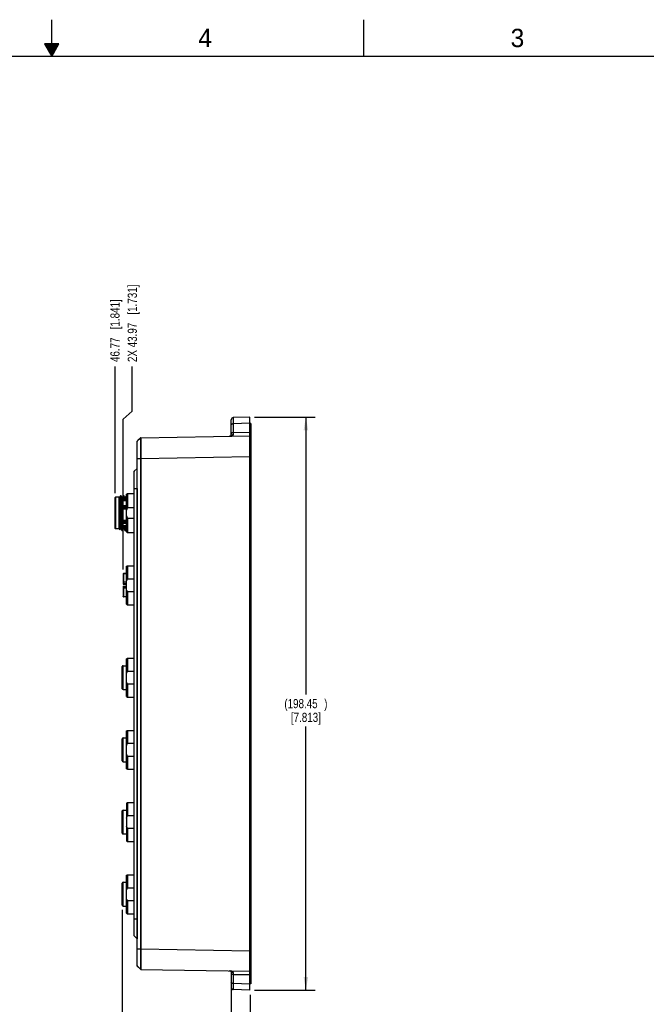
# Model space of a CAD drawing. Header units: inches. Extents: x 0 to 34, y 0 to 22.
# Tile 36 of 103: x 16.6 to 25.1, y 8.6 to 22. Entities that reach past the tile are written whole.
import ezdxf

# ---------------------------------------------------------------- set-up
doc = ezdxf.new("R2010")
doc.units = ezdxf.units.IN
doc.header["$LTSCALE"] = 1.87
doc.header["$MEASUREMENT"] = 0
doc.layers.get('0').update_dxf_attribs({"linetype": 'CONTINUOUS'})
doc.layers.add('DIMENSIONS', color=7, linetype='CONTINUOUS')
doc.styles.get("Standard").update_dxf_attribs({"font": 'txt', "width": 0.8})
doc.styles.add('TEXTSTYLE_2', font='txt')
doc.dimstyles.new('DIMSTYLE_1', dxfattribs={"dimtxt": 0.125, "dimasz": 0.18, "dimexe": 0.125, "dimexo": 0.0625, "dimgap": 0.0625, "dimtad": 0, "dimtih": 1, "dimtoh": 1, "dimdsep": 46, "dimtxsty": 'STANDARD', "dimblk": '_FILLED', "dimblk1": '_FILLED', "dimblk2": '_FILLED', "dimcen": 0.09, "dimadec": 0, "dimazin": 0, "dimtp": 0.001, "dimtm": 0.001, "dimtfac": 1, "dimtofl": 0, "dimtmove": 0, "dimatfit": 3, "dimldrblk": '_FILLED', "dimfxl": 1, "dimtolj": 1, "dimarcsym": 0})
doc.dimstyles.new('DIMSTYLE_2', dxfattribs={"dimtxt": 0.125, "dimasz": 0.18, "dimexe": 0.125, "dimexo": 0.0625, "dimgap": 0.03125, "dimtad": 0, "dimtih": 1, "dimtoh": 1, "dimdsep": 46, "dimtxsty": 'STANDARD', "dimblk": '_FILLED', "dimblk1": '_FILLED', "dimblk2": '_FILLED', "dimcen": 0.09, "dimadec": 0, "dimazin": 0, "dimtp": 0.001, "dimtm": 0.001, "dimtfac": 1, "dimtofl": 0, "dimtmove": 0, "dimatfit": 3, "dimldrblk": '_FILLED', "dimfxl": 1, "dimtolj": 1, "dimarcsym": 0})
doc.dimstyles.new('DIMSTYLE_3', dxfattribs={"dimtxt": 0.125, "dimasz": 0.18, "dimexe": 0.125, "dimexo": 0.0625, "dimgap": 0.03125, "dimtad": 0, "dimtih": 1, "dimtoh": 1, "dimdsep": 46, "dimtxsty": 'STANDARD', "dimblk": '_FILLED', "dimblk1": '_FILLED', "dimblk2": '_FILLED', "dimcen": 0.09, "dimadec": 0, "dimazin": 0, "dimtfac": 1, "dimtofl": 0, "dimtmove": 0, "dimatfit": 3, "dimldrblk": '_FILLED', "dimfxl": 1, "dimtolj": 1, "dimarcsym": 0})

# ---------------------------------------------------------------- blocks, each defined once
blk = doc.blocks.new('_FILLED')
at = {"color": 0, "linetype": 'BYBLOCK'}
blk.add_solid([(0, 0), (-1, 0.174), (-1, -0.174)], dxfattribs=at)
blk = doc.blocks.new('*D0')
at = {"layer": 'DIMENSIONS', "color": 2, "linetype": 'CONTINUOUS'}
for p, q in [((19.765, 16.583), (20.59, 16.583)), ((20.465, 16.583), (20.465, 12.801)), ((20.465, 8.77), (20.465, 12.364)), ((19.765, 8.77), (20.59, 8.77))]:
    blk.add_line(p, q, dxfattribs=at)
at = {"layer": 'DIMENSIONS', "color": 2, "linetype": 'CONTINUOUS', "xscale": 0.18, "yscale": 0.18, "zscale": 0.18}
for p, rotation in [((20.465, 16.583), 90), ((20.465, 8.77), 270)]:
    blk.add_blockref('_FILLED', p, dxfattribs=dict(at, rotation=rotation))
at = {"layer": 'DIMENSIONS', "color": 2, "linetype": 'CONTINUOUS', "insert": (20.465, 12.739), "char_height": 0.125, "width": 0.9, "attachment_point": 2, "line_spacing_factor": 0.9}
blk.add_mtext('(198.45{\\Ftxt.shx;\\W0.800000;\\H0.125000; })\\P[7.813]', dxfattribs=at)
blk = doc.blocks.new('*D1')
at = {"layer": 'DIMENSIONS', "color": 2, "linetype": 'CONTINUOUS'}
blk.add_line((19.447, 8.815), (19.447, 8.083), dxfattribs=at)
at = {"layer": 'DIMENSIONS', "color": 2, "linetype": 'CONTINUOUS', "insert": (19.384, 8.021), "char_height": 0.125, "width": 1.325, "attachment_point": 3, "rotation": 90, "line_spacing_factor": 0.9}
blk.add_mtext('2X 6.5{\\Ftxt.shx;\\W1.000000;\\H0.125000; }[.256]', dxfattribs=at)
blk = doc.blocks.new('*D2')
at = {"layer": 'DIMENSIONS', "color": 2, "linetype": 'CONTINUOUS'}
blk.add_line((19.703, 8.707), (19.703, 8.083), dxfattribs=at)
at = {"layer": 'DIMENSIONS', "color": 2, "linetype": 'CONTINUOUS', "insert": (19.64, 8.021), "char_height": 0.125, "width": 0.825, "attachment_point": 3, "rotation": 90, "line_spacing_factor": 0.9}
blk.add_mtext('0{\\Ftxt.shx;\\W1.000000;\\H0.125000; }[.000]', dxfattribs=at)
blk = doc.blocks.new('*D3')
at = {"layer": 'DIMENSIONS', "color": 2, "linetype": 'CONTINUOUS'}
blk.add_line((17.96, 9.865), (17.96, 8.083), dxfattribs=at)
at = {"layer": 'DIMENSIONS', "color": 2, "linetype": 'CONTINUOUS', "insert": (17.898, 8.021), "char_height": 0.125, "width": 1.625, "attachment_point": 3, "rotation": 90, "line_spacing_factor": 0.9}
blk.add_mtext('9X 44.27{\\Ftxt.shx;\\W1.000000;\\H0.125000; }[1.743]', dxfattribs=at)
blk = doc.blocks.new('*D4')
at = {"layer": 'DIMENSIONS', "color": 2, "linetype": 'CONTINUOUS'}
blk.add_line((17.862, 15.544), (17.862, 17.27), dxfattribs=at)
at = {"layer": 'DIMENSIONS', "color": 2, "linetype": 'CONTINUOUS', "insert": (17.799, 17.333), "char_height": 0.125, "width": 1.325, "attachment_point": 1, "rotation": 90, "line_spacing_factor": 0.9}
blk.add_mtext('46.77{\\Ftxt.shx;\\W1.000000;\\H0.125000; }[1.841]', dxfattribs=at)
blk = doc.blocks.new('*D5')
at = {"layer": 'DIMENSIONS', "color": 2, "linetype": 'CONTINUOUS'}
for p, q in [((18.098, 16.662), (18.098, 17.27)), ((17.972, 16.553), (18.098, 16.662)), ((17.972, 14.506), (17.972, 16.553))]:
    blk.add_line(p, q, dxfattribs=at)
at = {"layer": 'DIMENSIONS', "color": 2, "linetype": 'CONTINUOUS', "insert": (18.035, 17.333), "char_height": 0.125, "width": 1.625, "attachment_point": 1, "rotation": 90, "line_spacing_factor": 0.9}
blk.add_mtext('2X 43.97{\\Ftxt.shx;\\W1.000000;\\H0.125000; }[1.731]', dxfattribs=at)

msp = doc.modelspace()

# ---------------------------------------------------------------- linework, layer by layer
at = {"color": 2, "linetype": 'CONTINUOUS'}
for p, q in [((17, 21.5), (17, 22)), ((21.25, 22), (21.25, 21.5)), ((16.902, 21.6697), (17, 21.5)), ((17.098, 21.6697), (16.902, 21.6697)), ((16.9076, 21.66), (17.0924, 21.66)), ((16.9134, 21.65), (17.0866, 21.65)), ((16.9192, 21.64), (17.0808, 21.64)), ((16.925, 21.63), (17.0751, 21.63)), ((16.9307, 21.62), (17.0693, 21.62)), ((17, 21.5), (17.098, 21.6697)), ((16.9365, 21.61), (17.0635, 21.61)), ((16.9423, 21.6), (17.0578, 21.6)), ((16.9481, 21.59), (17.052, 21.59)), ((16.9538, 21.58), (17.0462, 21.58)), ((16.9596, 21.57), (17.0404, 21.57)), ((16.9654, 21.56), (17.0347, 21.56)), ((16.9712, 21.55), (17.0289, 21.55)), ((16.9769, 21.54), (17.0231, 21.54)), ((16.9827, 21.53), (17.0173, 21.53)), ((16.9885, 21.52), (17.0116, 21.52)), ((16.9942, 21.51), (17.0058, 21.51))]:
    msp.add_line(p, q, dxfattribs=at)
at = {"color": 7, "linetype": 'CONTINUOUS'}
for p, q in [((19.4469, 16.3241), (19.4469, 16.5471)), ((19.7028, 16.5827), (19.4735, 16.5747)), ((19.7028, 8.7695), (19.7028, 16.5827)), ((19.7028, 16.4988), (19.4735, 16.4908)), ((19.4735, 16.4908), (19.4735, 16.3714)), ((19.7146, 16.4495), (19.7028, 16.4492)), ((19.7146, 16.4966), (19.7029, 16.4962)), ((19.7146, 16.4966), (19.7146, 8.8557)), ((18.1634, 9.1045), (18.1634, 16.2477)), ((18.1656, 16.2523), (18.1657, 16.2532)), ((18.1656, 16.2288), (18.1656, 16.2523)), ((18.2084, 16.2967), (18.1657, 16.2532)), ((18.2084, 16.2967), (18.1739, 16.2616)), ((18.2084, 16.2967), (18.2082, 16.2884)), ((18.2084, 16.2967), (18.2084, 16.2967)), ((18.2139, 16.299), (18.2137, 16.2907)), ((18.2139, 16.299), (19.7028, 16.325)), ((19.4474, 16.3243), (19.4411, 16.3222)), ((19.4469, 16.3242), (19.4411, 16.3222)), ((19.4469, 16.3225), (19.4535, 16.3241)), ((19.4535, 16.3241), (19.4597, 16.3262)), ((19.4735, 16.3714), (19.7028, 16.3754)), ((19.7027, 16.3262), (19.7146, 16.3265)), ((18.1657, 16.0195), (18.1656, 16.2288)), ((19.7146, 16.2401), (19.7028, 16.2397)), ((18.1634, 16.0195), (18.2084, 16.0195)), ((18.1657, 9.3327), (18.1657, 16.0195)), ((18.2084, 16.0195), (18.2084, 9.3327)), ((18.2139, 16.0196), (19.7028, 16.0455)), ((18.2139, 16.0196), (18.2139, 9.3327)), ((19.7146, 16.0489), (19.7028, 16.0489)), ((18.124, 9.5113), (18.124, 15.8409)), ((18.1251, 15.8437), (18.1623, 15.8818)), ((18.1251, 15.6092), (18.1251, 15.8437)), ((18.124, 15.6092), (18.1623, 15.6092)), ((18.1251, 9.743), (18.1251, 15.6092)), ((18.1623, 15.6092), (18.1623, 9.743)), ((17.8616, 15.4812), (17.8695, 15.4891)), ((17.8616, 15.4812), (17.8616, 15.0678)), ((17.8695, 15.4891), (17.8695, 15.06)), ((17.9207, 15.4891), (17.8695, 15.4891)), ((17.9207, 15.06), (17.9207, 15.4891)), ((17.9223, 15.3833), (17.9207, 15.4891)), ((17.9362, 15.5105), (17.9253, 15.4917)), ((17.9365, 15.5108), (17.9362, 15.5105)), ((17.9443, 15.5108), (17.9365, 15.5108)), ((17.9446, 15.5105), (17.9443, 15.5108)), ((17.9554, 15.4917), (17.9446, 15.5105)), ((17.9495, 15.4337), (17.9494, 15.4365)), ((17.9595, 15.4414), (17.9594, 15.4423)), ((17.9597, 15.4366), (17.9595, 15.4414)), ((17.9598, 15.4346), (17.9597, 15.4366)), ((17.96, 15.1072), (17.96, 15.4419)), ((17.964, 15.4458), (17.964, 15.1033)), ((17.964, 15.4458), (18.0191, 15.4458)), ((17.9755, 15.5105), (17.9647, 15.4917)), ((17.9758, 15.5108), (17.9755, 15.5105)), ((17.9836, 15.5108), (17.9758, 15.5108)), ((17.9839, 15.5105), (17.9836, 15.5108)), ((17.9948, 15.4917), (17.9839, 15.5105)), ((17.9841, 15.5102), (17.9839, 15.5105)), ((18.0149, 15.5105), (18.004, 15.4917)), ((18.0152, 15.5108), (18.0149, 15.5105)), ((18.0191, 15.5108), (18.0152, 15.5108)), ((18.0191, 15.5324), (18.0327, 15.5403)), ((18.0191, 15.0167), (18.0191, 15.5324)), ((18.0327, 15.5403), (18.0327, 15.3462)), ((18.0327, 15.5403), (18.124, 15.5403)), ((17.96, 15.4283), (17.9598, 15.4346)), ((18.0191, 15.3732), (17.964, 15.3732)), ((18.0191, 15.3558), (17.964, 15.3558)), ((18.0191, 15.3378), (17.964, 15.3378)), ((17.964, 15.3298), (18.0191, 15.3298)), ((18.124, 15.3462), (18.0327, 15.3462)), ((17.9603, 15.1733), (17.96, 15.1742)), ((18.0191, 15.1719), (17.964, 15.1719)), ((18.0327, 15.2029), (18.0327, 15.0088)), ((18.0327, 15.2029), (18.124, 15.2029)), ((17.8616, 15.0678), (17.8695, 15.06)), ((17.9207, 15.06), (17.8695, 15.06)), ((17.9207, 15.06), (17.9289, 15.0458)), ((17.929, 15.0458), (17.9289, 15.0458)), ((17.929, 15.0458), (17.9358, 15.0574)), ((17.945, 15.0574), (17.9559, 15.0386)), ((17.9559, 15.0386), (17.9556, 15.0391)), ((17.9561, 15.0383), (17.9559, 15.0386)), ((17.9561, 15.0383), (17.9639, 15.0383)), ((17.959, 15.1073), (17.9587, 15.116)), ((17.9591, 15.1066), (17.959, 15.1073)), ((17.9642, 15.0386), (17.9639, 15.0383)), ((17.964, 15.1671), (18.0191, 15.1671)), ((17.964, 15.1553), (18.0191, 15.1553)), ((17.964, 15.1375), (18.0191, 15.1375)), ((17.964, 15.1033), (18.0191, 15.1033)), ((17.9642, 15.0386), (17.9751, 15.0574)), ((17.9843, 15.0574), (17.9952, 15.0386)), ((17.9955, 15.0383), (17.9952, 15.0386)), ((17.9955, 15.0383), (18.0033, 15.0383)), ((18.0036, 15.0386), (18.0033, 15.0383)), ((18.0036, 15.0386), (18.0145, 15.0574)), ((18.0191, 15.0167), (18.0327, 15.0088)), ((18.0327, 15.0088), (18.124, 15.0088)), ((18.0191, 14.5482), (18.0327, 14.556)), ((18.0191, 14.0324), (18.0191, 14.5482)), ((18.0327, 14.556), (18.0327, 14.3747)), ((18.0327, 14.556), (18.124, 14.556)), ((17.9719, 14.4442), (17.9719, 14.3092)), ((17.9758, 14.4481), (17.9758, 14.3052)), ((18.0191, 14.4481), (17.9758, 14.4481)), ((18.0191, 14.4476), (17.9758, 14.4476)), ((18.124, 14.3747), (18.0327, 14.3747)), ((17.9719, 14.2714), (17.9719, 14.1364)), ((18.0191, 14.3306), (17.9758, 14.3306)), ((18.0191, 14.311), (17.9758, 14.311)), ((17.9758, 14.3052), (18.0191, 14.3052)), ((17.9758, 14.2753), (17.9758, 14.1325)), ((17.9758, 14.2753), (18.0191, 14.2753)), ((17.9758, 14.2696), (18.0191, 14.2696)), ((18.0191, 14.25), (17.9758, 14.25)), ((18.0191, 14.133), (17.9758, 14.133)), ((18.0191, 14.1325), (17.9758, 14.1325)), ((18.0327, 14.2058), (18.0327, 14.0245)), ((18.0327, 14.2058), (18.124, 14.2058)), ((18.0191, 14.0324), (18.0327, 14.0245)), ((18.0327, 14.0245), (18.124, 14.0245)), ((18.0191, 13.2883), (18.0327, 13.2962)), ((18.0327, 13.2962), (18.0327, 13.1149)), ((18.0327, 13.2962), (18.124, 13.2962)), ((17.96, 12.8799), (17.96, 13.181)), ((17.9719, 12.868), (17.9719, 13.1928)), ((17.9719, 13.1928), (18.0191, 13.1928)), ((18.0191, 12.7726), (18.0191, 13.2883)), ((18.124, 13.1149), (18.0327, 13.1149)), ((18.0327, 12.946), (18.0327, 12.7647)), ((18.0327, 12.946), (18.124, 12.946)), ((17.9719, 12.868), (18.0191, 12.868)), ((18.0191, 12.7726), (18.0327, 12.7647)), ((18.0327, 12.7647), (18.124, 12.7647)), ((18.0191, 12.3041), (18.0327, 12.3119)), ((18.0191, 11.7883), (18.0191, 12.3041)), ((18.0327, 12.3119), (18.0327, 12.1307)), ((18.0327, 12.3119), (18.124, 12.3119)), ((17.96, 11.8956), (17.96, 12.1968)), ((17.9719, 11.8838), (17.9719, 12.2086)), ((17.9719, 12.2086), (18.0191, 12.2086)), ((18.124, 12.1307), (18.0327, 12.1307)), ((18.0327, 11.9617), (18.0327, 11.7804)), ((18.0327, 11.9617), (18.124, 11.9617)), ((17.9719, 11.8838), (18.0191, 11.8838)), ((18.0191, 11.7883), (18.0327, 11.7804)), ((18.0327, 11.7804), (18.124, 11.7804)), ((18.0191, 11.3198), (18.0327, 11.3277)), ((18.0191, 11.3198), (18.0191, 10.8041)), ((18.0327, 11.3277), (18.124, 11.3277)), ((18.0327, 11.3277), (18.0327, 11.1464)), ((17.96, 10.9113), (17.96, 11.2125)), ((17.9719, 11.2243), (18.0191, 11.2243)), ((17.9719, 10.8995), (17.9719, 11.2243)), ((18.124, 11.1464), (18.0327, 11.1464)), ((17.9719, 10.8995), (18.0191, 10.8995)), ((18.0327, 10.9775), (18.124, 10.9775)), ((18.0327, 10.9775), (18.0327, 10.7962)), ((18.0191, 10.8041), (18.0327, 10.7962)), ((18.0327, 10.7962), (18.124, 10.7962)), ((18.0191, 10.3356), (18.0327, 10.3434)), ((18.0327, 10.3434), (18.124, 10.3434)), ((18.0327, 10.3434), (18.0327, 10.1621)), ((17.96, 9.9271), (17.96, 10.2283)), ((17.9719, 10.2401), (18.0191, 10.2401)), ((17.9719, 9.9153), (17.9719, 10.2401)), ((18.0191, 9.8198), (18.0191, 10.3356)), ((18.124, 10.1621), (18.0327, 10.1621)), ((18.0327, 9.9932), (18.124, 9.9932)), ((18.0327, 9.9932), (18.0327, 9.8119)), ((17.9719, 9.9153), (18.0191, 9.9153)), ((18.0191, 9.8198), (18.0327, 9.8119)), ((18.0327, 9.8119), (18.124, 9.8119)), ((18.124, 9.743), (18.1251, 9.743)), ((18.1251, 9.743), (18.1623, 9.743)), ((18.1251, 9.5086), (18.1251, 9.743)), ((18.1623, 9.743), (18.1623, 9.4705)), ((18.1251, 9.5086), (18.1623, 9.4705)), ((18.1634, 9.3327), (18.2084, 9.3327)), ((18.1656, 9.3083), (18.1657, 9.3327)), ((18.1656, 9.1226), (18.1656, 9.3083)), ((18.2139, 9.3327), (18.2084, 9.3327)), ((18.2139, 9.3327), (19.7028, 9.3067)), ((19.7146, 9.3033), (19.7028, 9.3033)), ((18.1656, 9.1126), (18.1656, 9.1226)), ((18.1657, 9.099), (18.1656, 9.1126)), ((18.2084, 9.0555), (18.1657, 9.099)), ((18.1739, 9.0906), (18.2084, 9.0555)), ((18.2136, 9.0736), (18.2138, 9.0546)), ((18.2138, 9.0546), (18.2139, 9.0532)), ((18.2139, 9.0532), (19.7028, 9.0272)), ((19.4411, 9.03), (19.4479, 9.0277)), ((19.4469, 9.0281), (19.4469, 8.8051)), ((19.4479, 9.0277), (19.4491, 9.027)), ((19.7146, 9.0258), (19.7027, 9.026)), ((19.7146, 9.1122), (19.7028, 9.1126)), ((19.7028, 8.9768), (19.4735, 8.9808)), ((19.4735, 8.9808), (19.4735, 8.8614)), ((19.7028, 8.8534), (19.4735, 8.8614)), ((19.7146, 8.9027), (19.7028, 8.903)), ((19.7028, 8.7695), (19.4735, 8.7775)), ((19.7146, 8.8557), (19.7029, 8.8561))]:
    msp.add_line(p, q, dxfattribs=at)
at = {"color": 7, "linetype": 'CONTINUOUS', "const_width": 0.02}
msp.add_lwpolyline([(33.5, 21.5), (0.5, 21.5)], dxfattribs=at)
at = {"color": 7, "linetype": 'CONTINUOUS'}
for points in [[(18.2139, 16.299), (18.2094, 16.2976), (18.2084, 16.2967)], [(19.4285, 16.3204), (19.4273, 16.3203), (19.426, 16.3202), (19.4249, 16.3202), (19.4239, 16.3202)], [(19.434, 16.3209), (19.4326, 16.3208), (19.4312, 16.3206), (19.4299, 16.3205), (19.4285, 16.3204)], [(19.4349, 16.321), (19.4333, 16.3208), (19.4318, 16.3207), (19.4304, 16.3205), (19.4289, 16.3204)], [(19.4411, 16.3222), (19.4408, 16.3221), (19.4395, 16.3219), (19.4382, 16.3216), (19.4368, 16.3213), (19.4354, 16.3211), (19.434, 16.3209)], [(19.4483, 16.3242), (19.4491, 16.3252), (19.4474, 16.3243)], [(17.9253, 15.4917), (17.9247, 15.4909), (17.9233, 15.4898), (17.921, 15.4891), (17.9207, 15.4891)], [(17.96, 15.4891), (17.9596, 15.4891), (17.9572, 15.49), (17.9558, 15.4912), (17.9554, 15.4917)], [(17.9647, 15.4917), (17.9641, 15.4909), (17.9626, 15.4898), (17.9604, 15.4891), (17.96, 15.4891)], [(17.9994, 15.4891), (17.999, 15.4891), (17.9965, 15.4899), (17.9952, 15.4911), (17.9948, 15.4917)], [(18.004, 15.4917), (18.0034, 15.4909), (18.002, 15.4898), (17.9997, 15.4891), (17.9994, 15.4891)], [(17.9358, 15.0574), (17.9362, 15.0581), (17.9377, 15.0593), (17.9401, 15.06), (17.9404, 15.06)], [(17.9404, 15.06), (17.9407, 15.06), (17.9429, 15.0593), (17.9443, 15.0583), (17.9449, 15.0575), (17.945, 15.0574)], [(17.9751, 15.0574), (17.9754, 15.0579), (17.9768, 15.0591), (17.9793, 15.06), (17.9797, 15.06)], [(17.9797, 15.06), (17.9801, 15.06), (17.9823, 15.0593), (17.9838, 15.0582), (17.9843, 15.0574)], [(18.0145, 15.0574), (18.015, 15.0581), (18.0164, 15.0593), (18.0189, 15.06), (18.0191, 15.06)], [(18.2084, 9.0555), (18.2095, 9.0546), (18.2139, 9.0532)], [(19.4238, 9.0321), (19.4249, 9.032), (19.4262, 9.032), (19.4275, 9.0319), (19.4289, 9.0318), (19.4304, 9.0317), (19.4319, 9.0316)], [(19.4319, 9.0316), (19.4334, 9.0314), (19.4349, 9.0312), (19.4364, 9.0309)], [(19.4364, 9.0309), (19.4379, 9.0307), (19.4394, 9.0304), (19.4408, 9.0301), (19.4411, 9.03)]]:
    msp.add_lwpolyline(points, dxfattribs=at)
for centre, radius, start, end in [((19.4744, 16.5471), 0.0276, 92, 180), ((18.1713, 16.2477), 0.00787, 135.49999, 180), ((18.1713, 16.2477), 0.00792, 165.20562, 179.96114), ((18.214, 16.2912), 0.00787, 91, 135.50003), ((21.4131, 16.2633), 3.1995, 179.51001, 179.76052), ((19.4209, 16.4669), 0.1468, 271.05605, 274.05693), ((19.4266, 16.4248), 0.1043, 279.08889, 281.21619), ((25.8488, 16.3761), 6.3753, 180.04229, 180.30647), ((18.2288, 14.2962), 1.7235, 90.49685, 90.679), ((18.128, 15.8409), 0.00394, 135.75, 180), ((17.964, 15.4419), 0.00394, 90, 180), ((17.964, 15.3339), 0.00394, 90, 180), ((17.964, 15.1711), 0.00394, 180, 270), ((17.964, 15.1072), 0.00394, 180, 270), ((17.9758, 14.4442), 0.00394, 90, 180), ((17.9755, 14.4438), 0.00366, 174.34936, 179.98538), ((17.9758, 14.3149), 0.00394, 180, 270), ((17.9758, 14.3092), 0.00394, 180, 270), ((17.9758, 14.2714), 0.00394, 90, 180), ((17.9758, 14.2657), 0.00394, 90, 180), ((17.9755, 14.1368), 0.00366, 180.01462, 185.6507), ((17.9758, 14.1364), 0.00394, 180, 270), ((17.9719, 13.181), 0.0118, 90, 180), ((17.9719, 12.8799), 0.0118, 180, 270), ((17.9719, 12.1968), 0.0118, 90, 180), ((17.9719, 11.8956), 0.0118, 180, 270), ((17.9719, 11.2125), 0.0118, 90, 180), ((17.9719, 10.9113), 0.0118, 180, 270), ((17.9719, 10.2283), 0.0118, 90, 180), ((17.9719, 9.9271), 0.0118, 180, 270), ((18.128, 9.5113), 0.00394, 180, 224.25), ((18.1713, 9.1045), 0.00792, 180.03886, 194.79438), ((18.1713, 9.1045), 0.00787, 180, 224.5), ((18.214, 9.0611), 0.00787, 224.49991, 269), ((19.4209, 8.8855), 0.1466, 85.93997, 88.94184), ((19.4292, 8.9407), 0.0908, 76.98759, 78.7744), ((19.4668, 9.0332), 0.02, 196.64077, 206.19435), ((24.9725, 8.9793), 5.4991, 179.67689, 179.98341), ((19.4744, 8.8051), 0.0276, 180, 268)]:
    msp.add_arc(centre, radius, start, end, dxfattribs=at)
for points, knots in [([(19.4735, 16.5747), (19.4733, 16.5747), (19.4736, 16.5739), (19.4733, 16.5731), (19.4734, 16.5712), (19.4733, 16.5688), (19.4734, 16.5657), (19.4733, 16.5601), (19.4733, 16.5516), (19.4733, 16.5395), (19.4734, 16.5251), (19.4734, 16.5086), (19.4734, 16.4969), (19.4735, 16.4908)], [0, 0, 0, 0, 0.0042425, 0.0168921, 0.0379155, 0.067238, 0.1047574, 0.1503371, 0.2649991, 0.4095726, 0.5819666, 0.7797215, 1, 1, 1, 1]), ([(19.4735, 16.4908), (19.47, 16.4907), (19.4634, 16.4898), (19.4532, 16.4863), (19.4469, 16.4795), (19.4469, 16.475)], [0, 0, 0, 0, 0.3123669, 0.5936422, 1, 1, 1, 1]), ([(18.2082, 16.2884), (18.208, 16.2561), (18.2081, 16.1665), (18.2081, 16.0768), (18.2084, 16.0195)], [0, 0, 0, 0, 0.3601953, 1, 1, 1, 1]), ([(18.2136, 16.2767), (18.2134, 16.2423), (18.2136, 16.1566), (18.2136, 16.0709), (18.2139, 16.0196)], [0, 0, 0, 0, 0.4006327, 1, 1, 1, 1]), ([(19.4735, 16.3714), (19.47, 16.3713), (19.4634, 16.3704), (19.4532, 16.3668), (19.4469, 16.3601), (19.4469, 16.3556)], [0, 0, 0, 0, 0.3123668, 0.5936419, 1, 1, 1, 1]), ([(19.4735, 16.342), (19.4677, 16.3418), (19.4565, 16.3388), (19.4489, 16.3294), (19.4475, 16.3244)], [0, 0, 0, 0, 0.5281775, 1, 1, 1, 1]), ([(19.4597, 16.3262), (19.4633, 16.3277), (19.47, 16.3312), (19.4736, 16.3386), (19.4735, 16.342)], [0, 0, 0, 0, 0.5318564, 1, 1, 1, 1]), ([(17.9404, 15.06), (17.9402, 15.06), (17.9399, 15.0604), (17.9397, 15.0611), (17.9394, 15.0625), (17.9391, 15.0643), (17.9388, 15.0666), (17.9384, 15.0706), (17.9378, 15.0769), (17.9372, 15.0859), (17.9366, 15.0967), (17.936, 15.1092), (17.9354, 15.1233), (17.9348, 15.1389), (17.934, 15.1621), (17.9329, 15.1935), (17.9317, 15.2332), (17.9305, 15.2745), (17.9293, 15.3158), (17.9281, 15.3556), (17.9271, 15.387), (17.9262, 15.4102), (17.9256, 15.4257), (17.925, 15.4398), (17.9244, 15.4523), (17.9238, 15.4631), (17.9232, 15.4721), (17.9227, 15.4784), (17.9222, 15.4825), (17.9219, 15.4848), (17.9217, 15.4866), (17.9213, 15.4879), (17.9211, 15.4887), (17.9208, 15.4891), (17.9207, 15.4891)], [0, 0, 0, 0, 0.000935, 0.0028794, 0.0059673, 0.010217, 0.0156277, 0.0221933, 0.0387507, 0.0597379, 0.0849399, 0.1141355, 0.1470472, 0.1833421, 0.2226838, 0.308972, 0.402589, 0.4999442, 0.5973042, 0.6909249, 0.7772259, 0.8165709, 0.852879, 0.8857987, 0.9149972, 0.9402155, 0.9612144, 0.9777739, 0.9843473, 0.9897678, 0.9940264, 0.9971197, 0.999064, 1, 1, 1, 1]), ([(17.945, 15.0574), (17.9448, 15.0576), (17.9446, 15.0584), (17.9443, 15.0597), (17.944, 15.0615), (17.9436, 15.065), (17.943, 15.0705), (17.9424, 15.0787), (17.9418, 15.0887), (17.9412, 15.1006), (17.9406, 15.1141), (17.9398, 15.135), (17.9388, 15.1643), (17.9375, 15.2024), (17.9363, 15.2432), (17.9351, 15.2852), (17.9339, 15.3268), (17.9329, 15.3605), (17.9321, 15.3861), (17.9315, 15.4038), (17.9309, 15.4202), (17.9302, 15.4352), (17.9296, 15.4487), (17.929, 15.4605), (17.9285, 15.4692), (17.9281, 15.4753), (17.9278, 15.4791), (17.9275, 15.4825), (17.9272, 15.4853), (17.9269, 15.4876), (17.9266, 15.4895), (17.9263, 15.4906), (17.9261, 15.4913), (17.9259, 15.4917), (17.9256, 15.4921), (17.9254, 15.4918), (17.9253, 15.4917)], [0, 0, 0, 0, 0.0019546, 0.0050549, 0.009318, 0.0147428, 0.02905, 0.0478791, 0.0710321, 0.0982908, 0.129416, 0.1640911, 0.2427373, 0.3312246, 0.42616, 0.5238894, 0.6206701, 0.7127746, 0.7559663, 0.7966794, 0.8345282, 0.8691597, 0.9002249, 0.9274284, 0.950528, 0.9604643, 0.969287, 0.9769795, 0.9835293, 0.9889255, 0.9931589, 0.996226, 0.9973262, 0.9981466, 0.9990591, 1, 1, 1, 1]), ([(17.9556, 15.0391), (17.9555, 15.0395), (17.9553, 15.0405), (17.9548, 15.0431), (17.9543, 15.0478), (17.9538, 15.0549), (17.9532, 15.064), (17.9526, 15.075), (17.952, 15.0879), (17.9514, 15.1024), (17.9506, 15.1248), (17.9496, 15.156), (17.9484, 15.1964), (17.9472, 15.2396), (17.9461, 15.2841), (17.9449, 15.3282), (17.9437, 15.3704), (17.9427, 15.4036), (17.9419, 15.4281), (17.9413, 15.4444), (17.9407, 15.4592), (17.9401, 15.4723), (17.9395, 15.4836), (17.9389, 15.493), (17.9384, 15.4996), (17.938, 15.5039), (17.9377, 15.5063), (17.9374, 15.5082), (17.9371, 15.5095), (17.9369, 15.5103), (17.9366, 15.5108), (17.9365, 15.5108)], [0, 0, 0, 0, 0.0026071, 0.0063259, 0.0170836, 0.0322051, 0.0515898, 0.0750572, 0.1023765, 0.133315, 0.1676025, 0.2448876, 0.331441, 0.4240874, 0.5194699, 0.6140993, 0.7045438, 0.7874878, 0.8252041, 0.8599362, 0.8913676, 0.9192318, 0.9432658, 0.9632331, 0.9789816, 0.9852327, 0.9903808, 0.9944126, 0.9973271, 0.999148, 1, 1, 1, 1]), ([(17.9494, 15.4365), (17.9492, 15.4418), (17.9488, 15.4517), (17.9482, 15.4658), (17.9476, 15.4781), (17.947, 15.4885), (17.9464, 15.497), (17.9459, 15.5028), (17.9455, 15.5063), (17.9452, 15.5082), (17.9449, 15.5095), (17.9447, 15.5103), (17.9446, 15.5105)], [0, 0, 0, 0, 0.2124517, 0.4027571, 0.5693181, 0.7105446, 0.8249308, 0.9115971, 0.944367, 0.9700203, 0.9885356, 1, 1, 1, 1]), ([(17.9594, 15.4423), (17.9593, 15.4458), (17.959, 15.4525), (17.9585, 15.4618), (17.958, 15.47), (17.9575, 15.4769), (17.957, 15.4825), (17.9565, 15.4867), (17.9561, 15.4895), (17.9557, 15.491), (17.9555, 15.4915), (17.9554, 15.4917)], [0, 0, 0, 0, 0.2121036, 0.4011981, 0.5661561, 0.7060276, 0.819876, 0.9069221, 0.9668923, 0.9867495, 1, 1, 1, 1]), ([(17.9641, 15.446), (17.9639, 15.4493), (17.9636, 15.4555), (17.9631, 15.4641), (17.9626, 15.4715), (17.9621, 15.4776), (17.9616, 15.4824), (17.9612, 15.4859), (17.9607, 15.4879), (17.9604, 15.4889), (17.9602, 15.4891), (17.96, 15.4891)], [0, 0, 0, 0, 0.2263813, 0.42578, 0.596765, 0.738324, 0.8497176, 0.9302669, 0.9796024, 0.9929361, 1, 1, 1, 1]), ([(17.9691, 15.446), (17.9689, 15.4497), (17.9686, 15.4567), (17.968, 15.4665), (17.9676, 15.4736), (17.9672, 15.4786), (17.9669, 15.4817), (17.9666, 15.4844), (17.9664, 15.4867), (17.9661, 15.4886), (17.9658, 15.49), (17.9656, 15.491), (17.9654, 15.4915), (17.9652, 15.4918), (17.9651, 15.4919), (17.9648, 15.492), (17.9647, 15.4918), (17.9647, 15.4917)], [0, 0, 0, 0, 0.2399531, 0.4490785, 0.6255625, 0.701148, 0.7681365, 0.8264133, 0.8758689, 0.9164044, 0.9479477, 0.9705508, 0.9785853, 0.9845508, 0.9886914, 0.9917295, 1, 1, 1, 1]), ([(17.9806, 15.4464), (17.9804, 15.4512), (17.98, 15.4603), (17.9794, 15.4732), (17.9788, 15.4842), (17.9783, 15.4934), (17.9778, 15.4999), (17.9773, 15.504), (17.977, 15.5064), (17.9768, 15.5082), (17.9765, 15.5096), (17.9762, 15.5103), (17.976, 15.5108), (17.9758, 15.5108)], [0, 0, 0, 0, 0.2246675, 0.4235536, 0.5950172, 0.7376307, 0.8499931, 0.8945005, 0.9311499, 0.9599073, 0.980772, 0.9938575, 1, 1, 1, 1]), ([(17.9884, 15.4462), (17.9881, 15.4546), (17.9876, 15.4665), (17.9868, 15.4814), (17.9863, 15.4903), (17.9858, 15.4976), (17.9852, 15.5033), (17.9848, 15.507), (17.9844, 15.5091), (17.9842, 15.5099), (17.9841, 15.5102)], [0, 0, 0, 0, 0.3933914, 0.5568359, 0.6963386, 0.8110967, 0.900371, 0.9634659, 0.9850336, 1, 1, 1, 1]), ([(17.9986, 15.4463), (17.9983, 15.4524), (17.9979, 15.461), (17.9972, 15.4717), (17.9968, 15.478), (17.9963, 15.4832), (17.9958, 15.4871), (17.9954, 15.4896), (17.9951, 15.491), (17.9949, 15.4915), (17.9948, 15.4917)], [0, 0, 0, 0, 0.4006888, 0.5652896, 0.7048016, 0.8185403, 0.9058504, 0.9662346, 0.9863771, 1, 1, 1, 1]), ([(18.0035, 15.446), (18.0033, 15.4493), (18.003, 15.4554), (18.0025, 15.4641), (18.002, 15.4715), (18.0015, 15.4776), (18.001, 15.4824), (18.0005, 15.4859), (18.0001, 15.4879), (17.9998, 15.4889), (17.9995, 15.4891), (17.9994, 15.4891)], [0, 0, 0, 0, 0.2264612, 0.4257924, 0.5967568, 0.7384086, 0.8498321, 0.9302453, 0.9795589, 0.9929207, 1, 1, 1, 1]), ([(18.0085, 15.446), (18.0083, 15.4497), (18.008, 15.4567), (18.0074, 15.4664), (18.0069, 15.4736), (18.0066, 15.4786), (18.0063, 15.4817), (18.006, 15.4844), (18.0057, 15.4867), (18.0055, 15.4886), (18.0052, 15.49), (18.005, 15.491), (18.0047, 15.4915), (18.0046, 15.4918), (18.0043, 15.492), (18.0041, 15.4918), (18.004, 15.4917)], [0, 0, 0, 0, 0.2400684, 0.4491587, 0.6256599, 0.7013119, 0.7683686, 0.8266869, 0.8761295, 0.916609, 0.9481322, 0.9707702, 0.9788327, 0.984827, 0.9917484, 1, 1, 1, 1]), ([(18.0191, 15.4664), (18.019, 15.4698), (18.0186, 15.4761), (18.0182, 15.485), (18.0177, 15.4926), (18.0172, 15.4989), (18.0167, 15.5039), (18.0163, 15.5071), (18.016, 15.509), (18.0157, 15.5099), (18.0155, 15.5105), (18.0153, 15.5108), (18.0152, 15.5108)], [0, 0, 0, 0, 0.2270746, 0.4267699, 0.5978043, 0.7393487, 0.8506502, 0.9310069, 0.9594364, 0.9800993, 0.9932431, 1, 1, 1, 1]), ([(17.9358, 15.0574), (17.9357, 15.0573), (17.9356, 15.0571), (17.9353, 15.0571), (17.9351, 15.0575), (17.9349, 15.058), (17.9347, 15.0587), (17.9344, 15.0602), (17.934, 15.0626), (17.9336, 15.0662), (17.9332, 15.0708), (17.9328, 15.0763), (17.9324, 15.0827), (17.932, 15.0899), (17.9315, 15.0979), (17.9311, 15.1068), (17.9305, 15.1201), (17.9298, 15.1383), (17.929, 15.162), (17.9282, 15.1876), (17.927, 15.2245), (17.9257, 15.272), (17.9241, 15.3284), (17.9229, 15.3655), (17.9223, 15.3834)], [0, 0, 0, 0, 0.0009791, 0.001621, 0.0026211, 0.004267, 0.0066155, 0.0096812, 0.017973, 0.0291345, 0.0431373, 0.0599464, 0.0794948, 0.1016749, 0.1263762, 0.1534876, 0.1828977, 0.2481347, 0.320885, 0.3998118, 0.4835529, 0.6593468, 0.8356946, 1, 1, 1, 1]), ([(17.9289, 15.0458), (17.9288, 15.0459), (17.9288, 15.0461), (17.9287, 15.0467), (17.9286, 15.0474), (17.9284, 15.0489), (17.9283, 15.0513), (17.9281, 15.0549), (17.9279, 15.0594), (17.9277, 15.0647), (17.9275, 15.0709), (17.9272, 15.0809), (17.9268, 15.0953), (17.9264, 15.1147), (17.926, 15.1367), (17.9256, 15.161), (17.9252, 15.1872), (17.9247, 15.2245), (17.924, 15.2723), (17.9232, 15.3285), (17.9226, 15.3655), (17.9223, 15.3833)], [0, 0, 0, 0, 0.0009093, 0.002487, 0.0047446, 0.0076844, 0.0156096, 0.026241, 0.0395382, 0.0554541, 0.0739233, 0.0948751, 0.1438873, 0.201712, 0.2673776, 0.339811, 0.4177963, 0.499997, 0.6713763, 0.8420622, 1, 1, 1, 1]), ([(17.9587, 15.116), (17.9578, 15.1406), (17.9558, 15.208), (17.9536, 15.296), (17.9513, 15.3773), (17.9501, 15.4158), (17.9495, 15.4337)], [0, 0, 0, 0, 0.2322381, 0.6366178, 0.8309141, 1, 1, 1, 1]), ([(17.964, 15.3732), (17.9635, 15.3732), (17.9625, 15.3731), (17.9612, 15.3726), (17.9603, 15.3719), (17.96, 15.3712), (17.96, 15.3709)], [0, 0, 0, 0, 0.3076232, 0.5852394, 0.81379, 1, 1, 1, 1]), ([(17.964, 15.3558), (17.963, 15.3558), (17.9615, 15.3564), (17.9603, 15.3579), (17.96, 15.3589), (17.96, 15.3593)], [0, 0, 0, 0, 0.5146975, 0.761428, 1, 1, 1, 1]), ([(17.964, 15.3298), (17.9635, 15.3298), (17.9625, 15.3298), (17.9613, 15.3295), (17.9604, 15.3292), (17.96, 15.3288), (17.96, 15.3286)], [0, 0, 0, 0, 0.3482164, 0.6495914, 0.8682132, 1, 1, 1, 1]), ([(18.0191, 15.3063), (18.0198, 15.3098), (18.0232, 15.3234), (18.0283, 15.3366), (18.0327, 15.3462)], [0, 0, 0, 0, 0.2501781, 1, 1, 1, 1]), ([(17.964, 15.1719), (17.9632, 15.1719), (17.9619, 15.1721), (17.9607, 15.1728), (17.9603, 15.1733)], [0, 0, 0, 0, 0.5532516, 1, 1, 1, 1]), ([(18.0327, 15.2029), (18.0283, 15.2124), (18.0232, 15.2256), (18.0198, 15.2393), (18.0191, 15.2427)], [0, 0, 0, 0, 0.7498222, 1, 1, 1, 1]), ([(17.964, 15.0383), (17.9638, 15.0383), (17.9635, 15.0388), (17.9633, 15.0396), (17.963, 15.041), (17.9627, 15.043), (17.9624, 15.0455), (17.962, 15.0499), (17.9614, 15.0568), (17.9608, 15.0665), (17.9602, 15.0783), (17.9596, 15.0918), (17.9593, 15.1015), (17.9591, 15.1066)], [0, 0, 0, 0, 0.0060209, 0.0190548, 0.0399893, 0.0689075, 0.1057553, 0.1504466, 0.2629579, 0.4055994, 0.5772349, 0.776023, 1, 1, 1, 1]), ([(17.96, 15.1525), (17.96, 15.1529), (17.9603, 15.1537), (17.9612, 15.1546), (17.9625, 15.1551), (17.9635, 15.1553), (17.964, 15.1553)], [0, 0, 0, 0, 0.2094668, 0.4446559, 0.7120303, 1, 1, 1, 1]), ([(17.964, 15.1375), (17.963, 15.1375), (17.9615, 15.1379), (17.9603, 15.1393), (17.96, 15.1402), (17.96, 15.1406)], [0, 0, 0, 0, 0.5325694, 0.7743805, 1, 1, 1, 1]), ([(17.9751, 15.0574), (17.9751, 15.0573), (17.9749, 15.057), (17.9746, 15.0573), (17.9744, 15.0576), (17.9742, 15.0581), (17.974, 15.059), (17.9737, 15.0605), (17.9734, 15.0623), (17.9732, 15.0646), (17.9729, 15.0673), (17.9726, 15.0704), (17.9722, 15.0753), (17.9717, 15.0824), (17.9712, 15.092), (17.9709, 15.099), (17.9707, 15.1027)], [0, 0, 0, 0, 0.0082491, 0.0151955, 0.0211944, 0.0292584, 0.051898, 0.0834328, 0.1239447, 0.173407, 0.2317107, 0.2987332, 0.3743463, 0.550816, 0.7599485, 1, 1, 1, 1]), ([(17.9797, 15.06), (17.9796, 15.06), (17.9794, 15.0602), (17.979, 15.0611), (17.9786, 15.0632), (17.9781, 15.0667), (17.9777, 15.0715), (17.9772, 15.0776), (17.9767, 15.085), (17.9762, 15.0936), (17.9759, 15.0998), (17.9757, 15.1031)], [0, 0, 0, 0, 0.0070823, 0.0204622, 0.069816, 0.1502023, 0.2615874, 0.4032734, 0.5742685, 0.7735563, 1, 1, 1, 1]), ([(17.9843, 15.0574), (17.9842, 15.0576), (17.9841, 15.0581), (17.9837, 15.0595), (17.9833, 15.062), (17.9828, 15.066), (17.9824, 15.0712), (17.9819, 15.0775), (17.9812, 15.0883), (17.9808, 15.097), (17.9805, 15.1031)], [0, 0, 0, 0, 0.0135382, 0.0336083, 0.0938261, 0.180959, 0.2947191, 0.4343551, 0.59904, 1, 1, 1, 1]), ([(17.9952, 15.0386), (17.9951, 15.0388), (17.9949, 15.0394), (17.9946, 15.0406), (17.9944, 15.0422), (17.994, 15.0453), (17.9935, 15.0503), (17.9929, 15.0576), (17.9924, 15.0666), (17.9919, 15.0773), (17.9913, 15.0895), (17.991, 15.0981), (17.9908, 15.1027)], [0, 0, 0, 0, 0.0118798, 0.0306268, 0.0563847, 0.0891886, 0.1758591, 0.289968, 0.4305497, 0.5966156, 0.7869783, 1, 1, 1, 1]), ([(18.0033, 15.0383), (18.0032, 15.0383), (18.0029, 15.0387), (18.0027, 15.0395), (18.0024, 15.0409), (18.0021, 15.0427), (18.0018, 15.0451), (18.0014, 15.0492), (18.0009, 15.0557), (18.0003, 15.0649), (17.9997, 15.076), (17.9991, 15.0888), (17.9988, 15.098), (17.9986, 15.1028)], [0, 0, 0, 0, 0.0061318, 0.0192073, 0.0400619, 0.0688057, 0.1054342, 0.1499096, 0.2621881, 0.404875, 0.5764761, 0.7753883, 1, 1, 1, 1]), ([(18.0145, 15.0574), (18.0144, 15.0573), (18.0142, 15.057), (18.0139, 15.0573), (18.0138, 15.0576), (18.0136, 15.0581), (18.0133, 15.059), (18.0131, 15.0605), (18.0128, 15.0623), (18.0125, 15.0646), (18.0123, 15.0673), (18.012, 15.0704), (18.0116, 15.0753), (18.0111, 15.0824), (18.0106, 15.0921), (18.0102, 15.099), (18.01, 15.1028)], [0, 0, 0, 0, 0.0082779, 0.0152271, 0.0212501, 0.0293477, 0.0520613, 0.0836437, 0.1241378, 0.1735301, 0.2317855, 0.2988232, 0.3744867, 0.551014, 0.7600017, 1, 1, 1, 1]), ([(18.0191, 15.06), (18.019, 15.06), (18.0188, 15.0602), (18.0184, 15.0611), (18.018, 15.0632), (18.0175, 15.0667), (18.017, 15.0715), (18.0165, 15.0776), (18.016, 15.085), (18.0155, 15.0936), (18.0152, 15.0998), (18.0151, 15.1031)], [0, 0, 0, 0, 0.0070767, 0.0204269, 0.0697428, 0.1502459, 0.2616714, 0.4032657, 0.5742127, 0.7735873, 1, 1, 1, 1]), ([(17.9758, 14.4476), (17.9749, 14.4476), (17.9729, 14.4469), (17.972, 14.4451), (17.9719, 14.4441)], [0, 0, 0, 0, 0.5052269, 1, 1, 1, 1]), ([(17.9758, 14.3306), (17.9749, 14.3306), (17.9736, 14.3305), (17.9723, 14.3301), (17.9719, 14.3298), (17.9719, 14.3296)], [0, 0, 0, 0, 0.6681725, 0.8855508, 1, 1, 1, 1]), ([(17.9758, 14.25), (17.9749, 14.25), (17.9736, 14.2501), (17.9723, 14.2504), (17.9719, 14.2508), (17.9719, 14.2509)], [0, 0, 0, 0, 0.6681725, 0.8855508, 1, 1, 1, 1]), ([(17.9758, 14.133), (17.9749, 14.133), (17.9729, 14.1337), (17.972, 14.1355), (17.9719, 14.1364)], [0, 0, 0, 0, 0.5052269, 1, 1, 1, 1]), ([(18.2084, 9.3327), (18.2083, 9.3145), (18.2083, 9.2785), (18.2082, 9.226), (18.2081, 9.1775), (18.208, 9.1405), (18.2081, 9.1147), (18.2081, 9.0988), (18.2081, 9.0855), (18.2082, 9.0748), (18.2082, 9.0666), (18.2083, 9.0613), (18.2082, 9.0583), (18.2084, 9.0568), (18.2081, 9.0558), (18.2084, 9.0555)], [0, 0, 0, 0, 0.1974558, 0.3893523, 0.5678419, 0.7232786, 0.7894729, 0.8468596, 0.8949846, 0.9337082, 0.9631679, 0.9837063, 0.9907756, 0.9958003, 1, 1, 1, 1]), ([(18.2139, 9.3327), (18.2137, 9.2805), (18.2135, 9.1942), (18.2134, 9.1078), (18.2136, 9.0736)], [0, 0, 0, 0, 0.603818, 1, 1, 1, 1]), ([(19.4735, 8.9808), (19.47, 8.9809), (19.4634, 8.9818), (19.4532, 8.9854), (19.4469, 8.9922), (19.4469, 8.9966)], [0, 0, 0, 0, 0.3123669, 0.5936422, 1, 1, 1, 1]), ([(19.4735, 9.0103), (19.4736, 9.0127), (19.472, 9.0177), (19.4661, 9.0231), (19.4584, 9.0268), (19.4527, 9.0284), (19.4496, 9.0291)], [0, 0, 0, 0, 0.2215758, 0.4543667, 0.7149802, 1, 1, 1, 1]), ([(19.4546, 9.0171), (19.4559, 9.0161), (19.4615, 9.0122), (19.4684, 9.0104), (19.4735, 9.0102)], [0, 0, 0, 0, 0.2416617, 1, 1, 1, 1]), ([(19.4735, 8.8614), (19.47, 8.8615), (19.4634, 8.8624), (19.4532, 8.866), (19.4469, 8.8728), (19.4469, 8.8772)], [0, 0, 0, 0, 0.3123669, 0.5936422, 1, 1, 1, 1]), ([(19.4735, 8.8614), (19.4734, 8.8553), (19.4734, 8.8436), (19.4734, 8.8271), (19.4733, 8.8127), (19.4733, 8.8006), (19.4733, 8.7921), (19.4734, 8.7866), (19.4733, 8.7834), (19.4734, 8.781), (19.4733, 8.7791), (19.4736, 8.7783), (19.4733, 8.7776), (19.4735, 8.7775)], [0, 0, 0, 0, 0.2202301, 0.4179758, 0.5903891, 0.7349716, 0.8496392, 0.8952202, 0.9327425, 0.9620691, 0.9830988, 0.9957532, 1, 1, 1, 1])]:
    msp.add_open_spline(points, degree=3, knots=knots, dxfattribs=at)
for points in [[(19.4313, 16.3205), (19.4352, 16.3208), (19.4392, 16.3212), (19.443, 16.3218)], [(18.0191, 14.3452), (18.0229, 14.3553), (18.0275, 14.3652), (18.0327, 14.3747)], [(18.0327, 14.2058), (18.0275, 14.2153), (18.0229, 14.2252), (18.0191, 14.2354)], [(18.0191, 13.0853), (18.0229, 13.0955), (18.0275, 13.1054), (18.0327, 13.1149)], [(18.0327, 12.946), (18.0275, 12.9555), (18.0229, 12.9654), (18.0191, 12.9756)], [(18.0191, 12.1011), (18.0229, 12.1113), (18.0275, 12.1211), (18.0327, 12.1307)], [(18.0327, 11.9617), (18.0275, 11.9712), (18.0229, 11.9811), (18.0191, 11.9913)], [(18.0191, 11.1168), (18.0229, 11.127), (18.0275, 11.1369), (18.0327, 11.1464)], [(18.0327, 10.9775), (18.0275, 10.987), (18.0229, 10.9969), (18.0191, 11.0071)], [(18.0191, 10.1326), (18.0229, 10.1427), (18.0275, 10.1526), (18.0327, 10.1621)], [(18.0327, 9.9932), (18.0275, 10.0027), (18.0229, 10.0126), (18.0191, 10.0228)], [(19.4469, 9.0297), (19.4417, 9.0307), (19.4365, 9.0314), (19.4313, 9.0317)], [(19.4411, 9.03), (19.4429, 9.0296), (19.4449, 9.0295), (19.4469, 9.0297)], [(19.4489, 9.0244), (19.4502, 9.0216), (19.4523, 9.0191), (19.4546, 9.0171)]]:
    msp.add_open_spline(points, degree=3, dxfattribs=at)

# ---------------------------------------------------------------- texts
at = {"color": 2, "linetype": 'CONTINUOUS', "char_height": 0.25, "width": 0.25, "attachment_point": 1, "line_spacing_factor": 0.9, "style": 'TEXTSTYLE_2'}
for s, insert in [('3', (23.257, 21.8759)), ('4', (18.9977, 21.8777))]:
    msp.add_mtext(s, dxfattribs=dict(at, insert=insert))

# ---------------------------------------------------------------- dimensions: what is measured, and where the dimension line sits
at = {"layer": 'DIMENSIONS', "color": 2, "linetype": 'CONTINUOUS'}
for feature_location, offset, dtype, origin, text, picture, middle in [((17.9719, 14.5063), (0.1261, 2.7639), 0, (19.7028, 14.4438), '2X <>', '*D5', (18.0979, 18.1452)), ((17.96, 9.8646), (0, -1.7813), 1, (19.7028, 9.9271), '9X <>', '*D3', (17.96, 7.2083)), ((19.4469, 8.8147), (0, -0.7314), 1, (19.7028, 8.7695), '2X <>', '*D1', (19.4469, 7.3583))]:
    dim = msp.add_ordinate_dim(feature_location=feature_location, offset=offset, dtype=dtype, origin=origin, text=text, dimstyle='DIMSTYLE_2', dxfattribs=at)
    dim.commit()
    dim.dimension.update_dxf_attribs({"geometry": picture, "text_midpoint": middle})
for feature_location, offset, origin, dimstyle, picture, middle in [((17.8616, 15.5437), (0, 1.7265), (19.7028, 15.4812), 'DIMSTYLE_2', '*D4', (17.8616, 17.9952)), ((19.7027662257, 8.7070381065), (0, -0.6236958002), (19.7027662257, 8.7695381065), 'DIMSTYLE_3', '*D2', (19.7027662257, 7.6083423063))]:
    dim = msp.add_ordinate_dim(feature_location=feature_location, offset=offset, dtype=1, origin=origin, dimstyle=dimstyle, dxfattribs=at)
    dim.commit()
    dim.dimension.update_dxf_attribs({"geometry": picture, "text_midpoint": middle})
dim = msp.add_linear_dim(base=(20.4646, 8.7695), p1=(19.7028, 16.5827), p2=(19.7028, 8.7695), angle=270, text='(<>)', dimstyle='DIMSTYLE_1', dxfattribs=at)
dim.commit()
dim.dimension.update_dxf_attribs({"geometry": '*D0', "text_midpoint": (20.4646, 12.5824), "dimtype": 160})

doc.saveas('drawing.dxf')
